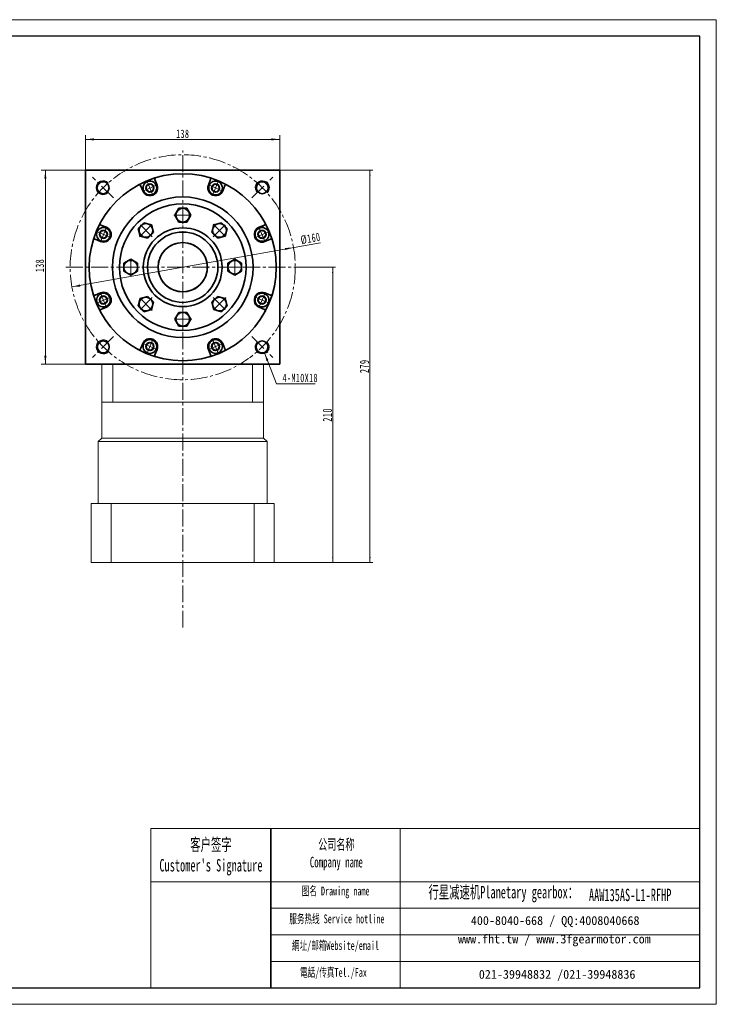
# Model space of a CAD drawing. Header units: millimetres. Extents: x 2326 to 3316, y -243 to 458.
# Tile 3 of 3: x 2821 to 3316, y -243 to 458. Entities that reach past the tile are written whole.
import ezdxf

# ---------------------------------------------------------------- set-up
doc = ezdxf.new("R2010")
doc.units = ezdxf.units.MM
doc.set_wipeout_variables(frame=1)
doc.linetypes.add('点画线', pattern=[18, 12, -2, 2, -2])
doc.layers.get('0').update_dxf_attribs({"lineweight": 35})
for name, color, linetype, lineweight in [('7标注层', 4, 'Continuous', 18), ('SLD-0', 7, 'Continuous', 18), ('中心线层', 1, '点画线', 18), ('图框_外框线', 7, 'Continuous', 18), ('尺寸线层', 3, 'Continuous', 18), ('粗实线层', 7, 'Continuous', 35)]:
    doc.layers.add(name, color=color, linetype=linetype, lineweight=lineweight)
doc.styles.add('SLDTEXTSTYLE4', font='txt', dxfattribs={"width": 0.611111})
doc.styles.add('标准', font='txt', dxfattribs={"width": 0.667})
doc.dimstyles.new('a4-1-1', dxfattribs={"dimtxt": 3, "dimasz": 3, "dimexe": 1.5, "dimexo": 0, "dimgap": 0.5, "dimtad": 1, "dimdec": 3, "dimdsep": 46, "dimtxsty": '标准', "dimblk": '_CAXARROW', "dimcen": 0, "dimdle": 6, "dimazin": 2, "dimtfac": 0.707107, "dimtdec": 3, "dimtix": 1, "dimtmove": 2, "dimatfit": 3, "dimfxl": 0, "dimfrac": 2, "dimtolj": 1, "dimarcsym": 0})
doc.dimstyles.new('标准', dxfattribs={"dimtxt": 3.5, "dimasz": 4, "dimexe": 2, "dimexo": 0, "dimtad": 1, "dimdsep": 46, "dimtxsty": '标准', "dimblk": '_CAXARROW', "dimcen": 0, "dimdle": 8, "dimazin": 2, "dimtfac": 0.707107, "dimtdec": 3, "dimtmove": 2, "dimatfit": 3, "dimfxl": 0, "dimfrac": 2, "dimtolj": 1, "dimarcsym": 0})

# ---------------------------------------------------------------- blocks, each defined once
blk = doc.blocks.new('*X2')
at = {"layer": '尺寸线层', "linetype": 'Continuous'}
for points in [[(2839.45, 350.72), (2840.2, 344.72), (2838.7, 344.72)], [(2839.45, 212.72), (2840.2, 218.72), (2838.7, 218.72)]]:
    blk.add_hatch(color=0, dxfattribs=at).paths.add_polyline_path(points, flags=0)
at = {"layer": '尺寸线层', "color": 0, "linetype": 'Continuous'}
for p, q in [((2870.33, 350.72), (2836.45, 350.72)), ((2839.45, 350.72), (2839.45, 212.72)), ((2870.33, 212.72), (2836.45, 212.72))]:
    blk.add_line(p, q, dxfattribs=at)
at = {"layer": '尺寸线层', "color": 0, "insert": (2835.48, 282.92), "char_height": 6, "width": 15.558, "attachment_point": 5, "rotation": 90, "line_spacing_factor": 1.15057, "style": '标准'}
blk.add_mtext('\\T1.1;138', dxfattribs=at)
blk = doc.blocks.new('_CAXARROW')
blk.add_hatch(color=0).paths.add_polyline_path([(0, 0), (-1, 0.125), (-1, -0.125)], flags=0)
blk = doc.blocks.new('*X3')
at = {"layer": '尺寸线层', "linetype": 'Continuous'}
for points in [[(2868.08, 372.63), (2874.08, 373.38), (2874.08, 371.88)], [(3006.08, 372.63), (3000.08, 373.38), (3000.08, 371.88)]]:
    blk.add_hatch(color=0, dxfattribs=at).paths.add_polyline_path(points, flags=0)
at = {"layer": '尺寸线层', "color": 0, "linetype": 'Continuous'}
for p, q in [((2868.08, 348.46), (2868.08, 375.63)), ((2868.08, 372.63), (3006.08, 372.63)), ((3006.08, 348.46), (3006.08, 375.63))]:
    blk.add_line(p, q, dxfattribs=at)
at = {"layer": '尺寸线层', "color": 0, "insert": (2937.08, 376.6), "char_height": 6, "width": 15.558, "attachment_point": 5, "line_spacing_factor": 1.15057, "style": '标准'}
blk.add_mtext('\\T1.1;138', dxfattribs=at)
blk = doc.blocks.new('*X14')
at = {"layer": '尺寸线层', "linetype": 'Continuous'}
for points in [[(3015.84, 295.73), (3010.07, 293.94), (3009.8, 295.41)], [(2858.31, 267.71), (2864.35, 268.02), (2864.09, 269.49)]]:
    blk.add_hatch(color=0, dxfattribs=at).paths.add_polyline_path(points, flags=0)
at = {"layer": '尺寸线层', "color": 0, "linetype": 'Continuous'}
blk.add_line((3035.1, 299.15), (2858.31, 267.71), dxfattribs=at)
at = {"layer": '尺寸线层', "color": 0, "insert": (3027.91, 302.17), "char_height": 6, "width": 26.1925, "attachment_point": 5, "rotation": 10.08641, "line_spacing_factor": 1.15057, "style": '标准'}
blk.add_mtext('\\T1.1;%%C160', dxfattribs=at)
blk = doc.blocks.new('*X18')
at = {"layer": '尺寸线层', "linetype": 'Continuous'}
blk.add_hatch(color=0, dxfattribs=at).paths.add_polyline_path([(-9.87, 22.08), (-6.98, 16.77), (-8.38, 16.22)], flags=0)
at = {"layer": '尺寸线层', "color": 0, "linetype": 'Continuous'}
blk.add_line((-9.87, 22.08), (-1.21, 0), dxfattribs=at)
at = {"layer": '尺寸线层', "color": 0}
for p, q in [((-1.21, 0), (0, 0)), ((0, 0), (26.16, 0)), ((0, 0), (0, 0))]:
    blk.add_line(p, q, dxfattribs=at)
at = {"layer": '尺寸线层', "color": 0, "insert": (3, 1.2), "char_height": 6, "width": 46.3194, "attachment_point": 7, "line_spacing_factor": 1.15057, "style": '标准'}
blk.add_mtext('\\T1.1;4-M10X18', dxfattribs=at)
blk = doc.blocks.new('*X20')
at = {"layer": '中心线层', "linetype": '点画线', "lineweight": 18}
for p, q in [((-5.64, 0), (5.64, 0)), ((0, -5.64), (0, 5.64))]:
    blk.add_line(p, q, dxfattribs=at)
at = {"layer": '粗实线层'}
for p, q in [((-2.89, 0), (-1.44, 2.5)), ((-2.89, 0), (-1.44, -2.5)), ((-1.44, 2.5), (1.44, 2.5)), ((2.89, 0), (1.44, 2.5)), ((2.89, 0), (1.44, 2.5)), ((2.89, 0), (1.44, -2.5)), ((-1.44, -2.5), (1.44, -2.5))]:
    blk.add_line(p, q, dxfattribs=at)
blk.add_circle((0, 0), 2.89, dxfattribs=at)
for start, end in [(0, 180), (180, 360)]:
    blk.add_arc((0, 0), 4.89, start, end, dxfattribs=at)
blk = doc.blocks.new('*X22')
at = {"layer": '中心线层', "linetype": '点画线', "lineweight": 18}
for p, q in [((6.4, 0), (-6.4, 0)), ((0, -6.4), (0, 6.4))]:
    blk.add_line(p, q, dxfattribs=at)
at = {"layer": '粗实线层'}
for p, q in [((0, 5.65), (-4.89, 2.82)), ((-4.89, 2.82), (-4.89, -2.82)), ((4.89, 2.82), (0, 5.65)), ((4.89, 2.82), (4.89, -2.82)), ((-4.89, -2.82), (0, -5.65)), ((0, -5.65), (4.89, -2.82))]:
    blk.add_line(p, q, dxfattribs=at)
blk.add_circle((0, 0), 4.89, dxfattribs=at)
blk = doc.blocks.new('435GGHH_1')
at = {"layer": '粗实线层'}
for radius in [28, 25]:
    blk.add_circle((0, 0), radius, dxfattribs=at)
blk.add_wipeout([(-32.11, 0), (-32.11, 0.9), (-32.11, 2.82), (-34.56, 4.23), (-37, 5.65), (-39.45, 4.23), (-41.89, 2.82), (-41.89, 0.9), (-41.89, 0), (-41.89, -2.82), (-39.45, -4.23), (-37, -5.65), (-34.56, -4.23), (-32.11, -2.82)]).dxf.layer = '粗实线层'
blk.add_circle((0, 0), 45, dxfattribs=at)
blk.add_blockref('*X22', (-37, 0), dxfattribs=at)
for points in [[(0, 32.11), (0.9, 32.11), (2.82, 32.11), (4.23, 34.55), (5.65, 37), (4.23, 39.44), (2.82, 41.89), (0.9, 41.89), (0, 41.89), (-2.82, 41.89), (-4.23, 39.44), (-5.65, 37), (-4.23, 34.55), (-2.82, 32.11)], [(-22.71, 22.71), (-22.07, 23.34), (-20.71, 24.7), (-21.44, 27.43), (-22.17, 30.16), (-24.9, 30.89), (-27.62, 31.62), (-28.98, 30.26), (-29.62, 29.62), (-31.62, 27.62), (-30.89, 24.9), (-30.16, 22.17), (-27.43, 21.44), (-24.7, 20.71)], [(22.71, 22.71), (23.34, 22.07), (24.7, 20.71), (27.43, 21.44), (30.16, 22.17), (30.89, 24.9), (31.62, 27.62), (30.26, 28.98), (29.62, 29.62), (27.62, 31.62), (24.9, 30.89), (22.17, 30.16), (21.44, 27.43), (20.71, 24.7)], [(32.11, 0), (32.11, -0.9), (32.11, -2.82), (34.55, -4.23), (37, -5.65), (39.44, -4.23), (41.89, -2.82), (41.89, -0.9), (41.89, 0), (41.89, 2.82), (39.44, 4.23), (37, 5.65), (34.55, 4.23), (32.11, 2.82)], [(-22.71, -22.71), (-23.34, -22.07), (-24.7, -20.71), (-27.43, -21.44), (-30.16, -22.17), (-30.89, -24.9), (-31.62, -27.62), (-30.26, -28.98), (-29.62, -29.62), (-27.62, -31.62), (-24.9, -30.89), (-22.17, -30.16), (-21.44, -27.43), (-20.71, -24.7)], [(22.71, -22.71), (22.07, -23.34), (20.71, -24.7), (21.44, -27.43), (22.17, -30.16), (24.9, -30.89), (27.62, -31.62), (28.98, -30.26), (29.62, -29.62), (31.62, -27.62), (30.89, -24.9), (30.16, -22.17), (27.43, -21.44), (24.7, -20.71)], [(0, -32.11), (-0.9, -32.11), (-2.82, -32.11), (-4.23, -34.56), (-5.65, -37), (-4.23, -39.45), (-2.82, -41.89), (-0.9, -41.89), (0, -41.89), (2.82, -41.89), (4.23, -39.45), (5.65, -37), (4.23, -34.56), (2.82, -32.11)]]:
    blk.add_wipeout(points).dxf.layer = '粗实线层'
for p, rotation in [((0, 37), 270), ((-26.16, 26.16), 315.0000000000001), ((26.16, 26.16), 225.0000000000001), ((37, 0), 180), ((-26.16, -26.16), 45.00000000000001), ((26.16, -26.16), 135.0000000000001), ((0, -37), 90)]:
    blk.add_blockref('*X22', p, dxfattribs=dict(at, rotation=rotation))
blk = doc.blocks.new('*X39')
at = {"layer": '尺寸线层', "linetype": 'Continuous'}
for points in [[(3070.15, 350.72), (3069.65, 346.72), (3070.65, 346.72)], [(3070.15, 71.72), (3069.65, 75.72), (3070.65, 75.72)]]:
    blk.add_hatch(color=0, dxfattribs=at).paths.add_polyline_path(points, flags=0)
at = {"layer": '尺寸线层', "color": 0, "linetype": 'Continuous'}
for p, q in [((3006.08, 350.72), (3072.15, 350.72)), ((3070.15, 71.72), (3070.15, 350.72)), ((3002.08, 71.72), (3072.15, 71.72))]:
    blk.add_line(p, q, dxfattribs=at)
at = {"layer": '尺寸线层', "color": 0, "insert": (3066.31, 211.22), "char_height": 6.5, "width": 17.1826, "attachment_point": 5, "rotation": 90, "line_spacing_factor": 1.15057, "style": '标准'}
blk.add_mtext('\\T1.1;279', dxfattribs=at)
blk = doc.blocks.new('*X40')
at = {"layer": '尺寸线层', "linetype": 'Continuous'}
for points in [[(3043.74, 281.72), (3044.24, 277.72), (3043.24, 277.72)], [(3043.74, 71.72), (3044.24, 75.72), (3043.24, 75.72)]]:
    blk.add_hatch(color=0, dxfattribs=at).paths.add_polyline_path(points, flags=0)
at = {"layer": '尺寸线层', "color": 0, "linetype": 'Continuous'}
for p, q in [((3020.08, 281.72), (3045.74, 281.72)), ((3043.74, 281.72), (3043.74, 71.72)), ((3002.08, 71.72), (3045.74, 71.72))]:
    blk.add_line(p, q, dxfattribs=at)
at = {"layer": '尺寸线层', "color": 0, "insert": (3039.9, 176.72), "char_height": 6.5, "width": 17.5576, "attachment_point": 5, "rotation": 90, "line_spacing_factor": 1.15057, "style": '标准'}
blk.add_mtext('\\T1.1;210', dxfattribs=at)

msp = doc.modelspace()

# ---------------------------------------------------------------- linework, layer by layer
at = {"color": 7, "linetype": 'Continuous', "lineweight": 15}
for p, q in [((2879.5785, 212.7163), (2879.5785, 185.7163)), ((2887.3819, 185.7163), (2887.3819, 212.7163)), ((2986.7751, 212.7163), (2986.7751, 185.7163)), ((2994.5785, 185.7163), (2994.5785, 212.7163)), ((2879.5785, 185.7163), (2879.5785, 160.2163)), ((2879.5785, 185.7163), (2887.3819, 185.7163)), ((2937.0785, 185.7163), (2887.3819, 185.7163)), ((2986.7751, 185.7163), (2937.0785, 185.7163)), ((2986.7751, 185.7163), (2994.5785, 185.7163)), ((2994.5785, 160.2163), (2994.5785, 185.7163)), ((2879.5785, 160.2163), (2877.0785, 157.7163)), ((2877.0785, 157.7163), (2877.0785, 113.7163)), ((2877.0785, 157.7163), (2997.0785, 157.7163)), ((2879.5785, 160.2163), (2937.0785, 160.2163)), ((2937.0785, 160.2163), (2994.5785, 160.2163)), ((2997.0785, 157.7163), (2994.5785, 160.2163)), ((2997.0785, 113.7163), (2997.0785, 157.7163)), ((2872.0785, 113.7163), (2872.0785, 71.7163)), ((2886.2725, 113.7163), (2872.0785, 113.7163)), ((2886.2725, 71.7163), (2886.2725, 113.7163)), ((2987.8845, 113.7163), (2886.2725, 113.7163)), ((2987.8845, 113.7163), (2987.8845, 71.7163)), ((3002.0785, 113.7163), (2987.8845, 113.7163)), ((3002.0785, 71.7163), (3002.0785, 113.7163)), ((2872.0785, 71.7163), (2886.2725, 71.7163)), ((2987.8845, 71.7163), (2886.2725, 71.7163)), ((2987.8845, 71.7163), (3002.0785, 71.7163))]:
    msp.add_line(p, q, dxfattribs=at)
msp.add_line((2999.6968, -117.5432), (2999.6968, -230.7382))
for centre, start, end in [((2880.5001, 338.2751), 43.2191625, 315.1591555), ((2993.6569, 338.2751), 313.1992681, 224.8408445), ((2880.6181, 225.0399), 46.7509794, 316.9002039), ((2993.5389, 225.0399), 133.2490206, 46.6813654)]:
    msp.add_arc(centre, 5, start, end, dxfattribs=at)
at = {"layer": '7标注层', "color": 0}
msp.add_line((2914.3089, -117.5432), (2914.3089, -230.7189), dxfattribs=at)
at = {"layer": '中心线层'}
for p, q in [((2937.0785, 25.4165), (2937.0785, 364.7163)), ((2887.8382, 330.9567), (2872.9818, 345.8131)), ((2986.3189, 330.9567), (3001.1753, 345.8131)), ((2854.0785, 281.7163), (3020.0785, 281.7163)), ((2887.8382, 232.476), (2872.9818, 217.6196)), ((2986.3189, 232.476), (3001.1753, 217.6196))]:
    msp.add_line(p, q, dxfattribs=at)
msp.add_circle((2937.0785, 281.7163), 80, dxfattribs=at)
at = {"layer": '图框_外框线'}
for p, q in [((2914.3089, -117.5432), (2999.6968, -117.5432)), ((2999.6968, -117.5432), (2999.6968, -230.7189)), ((2999.6968, -117.5432), (3304.5564, -117.5432)), ((3091.6966, -117.5432), (3091.6966, -230.7189)), ((2914.3089, -155.31), (2999.6968, -155.31)), ((2999.6968, -155.31), (3304.5564, -155.31)), ((2999.6968, -174.1934), (3304.5564, -174.1934)), ((2999.6968, -193.0768), (3304.5564, -193.0768)), ((2999.6968, -211.9602), (3304.5564, -211.9602))]:
    msp.add_line(p, q, dxfattribs=at)
at = {"layer": '图框_外框线', "color": 3}
msp.add_lwpolyline([(2326.0621, -242.508), (3316.3455, -242.508), (3316.3455, 457.7639), (2326.0621, 457.7639)], close=True, dxfattribs=at)
at = {"layer": '图框_外框线', "color": 3, "lineweight": 25}
msp.add_lwpolyline([(2385.0075, -230.7189), (3304.5564, -230.7189), (3304.5564, 445.9748), (2385.0075, 445.9748)], close=True, dxfattribs=at)
at = {"layer": '粗实线层'}
for p, q in [((3006.0785, 350.7163), (2868.0785, 350.7163)), ((2868.0785, 350.7163), (2868.0785, 212.7163)), ((3006.0785, 212.7163), (3006.0785, 350.7163)), ((2918.8162, 340.1777), (2917.2178, 344.0365)), ((2955.3409, 340.1777), (2956.9392, 344.0365)), ((2908.6535, 335.9682), (2907.0551, 339.827)), ((2965.5035, 335.9682), (2967.1019, 339.827)), ((2882.8266, 310.1414), (2878.9679, 311.7397)), ((2991.3304, 310.1414), (2995.1892, 311.7397)), ((2878.6171, 299.9787), (2874.7583, 301.577)), ((2995.5399, 299.9787), (2999.3987, 301.577)), ((2878.6171, 263.454), (2874.7583, 261.8556)), ((2995.5399, 263.454), (2999.3987, 261.8556)), ((2882.8266, 253.2913), (2878.9679, 251.693)), ((2991.3304, 253.2913), (2995.1892, 251.693)), ((2908.6535, 227.4644), (2907.0551, 223.6057)), ((2965.5035, 227.4644), (2967.1019, 223.6057)), ((2918.8162, 223.2549), (2917.2178, 219.3962)), ((2955.3409, 223.2549), (2956.9392, 219.3962)), ((2868.0785, 212.7163), (3006.0785, 212.7163))]:
    msp.add_line(p, q, dxfattribs=at)
for centre, radius in [((2937.0785, 281.7163), 66.5), ((2880.5001, 338.2751), 4.25), ((2993.6569, 338.2751), 4.25), ((2937.0785, 281.7163), 50), ((2880.6181, 225.0399), 4.25), ((2993.5389, 225.0399), 4.25)]:
    msp.add_circle(centre, radius, dxfattribs=at)
for centre, radius, start, end in [((2918.1417, 344.4192), 1, 106.8047151, 202.5000301), ((2956.0153, 344.4192), 1, 337.4999699, 73.1952849), ((2906.1313, 339.4443), 1, 22.4999699, 118.1952849), ((2913.7348, 338.073), 5.5, 202.5, 22.5), ((2960.4222, 338.073), 5.5, 157.5, 337.5), ((2968.0258, 339.4443), 1, 61.8047151, 157.5000301), ((2879.3505, 312.6636), 1, 151.8047151, 247.5000301), ((2880.7219, 305.06), 5.5, 247.5, 67.5), ((2993.4352, 305.06), 5.5, 112.5, 292.5), ((2994.8065, 312.6636), 1, 292.4999699, 28.1952849), ((2874.3757, 300.6532), 1, 67.4999699, 163.1952849), ((2999.7814, 300.6532), 1, 16.8047151, 112.5000301), ((2874.3757, 262.7795), 1, 196.8047151, 292.5000301), ((2880.7219, 258.3726), 5.5, 292.5, 112.5), ((2993.4352, 258.3726), 5.5, 67.5, 247.5), ((2999.7814, 262.7795), 1, 247.4999699, 343.1952849), ((2879.3505, 250.7691), 1, 112.4999699, 208.1952849), ((2994.8065, 250.7691), 1, 331.8047151, 67.5000301), ((2913.7348, 225.3597), 5.5, 337.5, 157.5), ((2960.4222, 225.3597), 5.5, 22.5, 202.5), ((2906.1313, 223.9884), 1, 241.8047151, 337.5000301), ((2918.1417, 219.0135), 1, 157.4999699, 253.1952849), ((2956.0153, 219.0135), 1, 286.8047151, 22.5000301), ((2968.0258, 223.9884), 1, 202.4999699, 298.1952849)]:
    msp.add_arc(centre, radius, start, end, dxfattribs=at)

# ---------------------------------------------------------------- block references
at = {"layer": '尺寸线层'}
msp.add_blockref('*X18', (3005.0417, 198.7347), dxfattribs=at)

# ---------------------------------------------------------------- texts
at = {"layer": 'SLD-0', "color": 1, "attachment_point": 2, "style": 'SLDTEXTSTYLE4'}
for s, insert, char_height, width in [("{\\fSimSun|b1|i0|c134|p2;客户签字\\PCustomer's Signature}", (2957.15, -124.5302), 8.812256, 109.625367), ('{\\fSimSun|b1|i0|c134|p2;公司名称\\PCompany name}', (3046.2802, -124.998), 7.553362, 97.792453), ('{\\fSimSun|b1|i0|c134|p2;图名 Drawing name}', (3045.7639, -158.7909), 6.294468, 80.497967), ('{\\fSimSun|b1|i0|c134|p2;  \\H1.1667x;行星减速机Planetary gearbox\\fSimSun|b0|i0|c134|p2;：}', (3161.8064, -158.3054), 7.553362, 118.796557), ('{\\fSimSun|b1|i0|c134|p2;AAW135AS-L1-RFHP}', (3255.1249, -160.3108), 8.812256, 64.131013), ('{\\fSimSun|b1|i0|c134|p2;服务热线 Service hotline}', (3046.6565, -178.5837), 6.294468, 89.682469), ('{\\fSimSun|b1|i0|c134|p2;網址/邮箱Website/email}', (3045.6764, -197.548), 6.294468, 93.351009), ('{\\fSimSun|b1|i0|c134|p2;電話/传真Tel./Fax}', (3044.2662, -216.6601), 6.294468, 94.473748)]:
    msp.add_mtext(s, dxfattribs=dict(at, insert=insert, char_height=char_height, width=width))
at = {"layer": 'SLD-0', "color": 1, "char_height": 6.294468, "attachment_point": 2}
for s, insert, width in [('{\\fSimSun|b1|i0|c134|p2;400-8040-668 / QQ:4008040668}', (3201.8175, -179.7865), 183.266019), ('{\\fSimSun|b1|i0|c134|p2;www.fht.tw / www.3fgearmotor.com }', (3201.2372, -192.897), 183.472325), ('{\\fSimSun|b1|i0|c134|p2;021-39948832 /021-39948836 }', (3203.2213, -218.0363), 140.095)]:
    msp.add_mtext(s, dxfattribs=dict(at, insert=insert, width=width))

# ---------------------------------------------------------------- dimensions: what is measured, and where the dimension line sits
at = {"layer": '尺寸线层'}
dim = msp.add_linear_dim(base=(3006.0785, 372.634), p1=(2868.0785, 348.4621), p2=(3006.0785, 348.4621), dimstyle='a4-1-1', override={"dimsah": 1, "dimtfill": 1, "dimtzin": 8}, dxfattribs=at)
dim.commit()
dim.dimension.update_dxf_attribs({"geometry": '*X3', "text_midpoint": (2937.0785, 376.6015), "dimtype": 160})
dim = msp.add_linear_dim(base=(2839.445, 212.7163), p1=(2870.3327, 350.7163), p2=(2870.3327, 212.7163), angle=270, dimstyle='a4-1-1', override={"dimsah": 1, "dimtfill": 1, "dimtzin": 8}, dxfattribs=at)
dim.commit()
dim.dimension.update_dxf_attribs({"geometry": '*X2', "text_midpoint": (2835.4775, 282.9169), "dimtype": 160})
for base, p1, p2, picture, middle in [((3070.145, 350.7163), (3002.0785, 71.7163), (3006.0785, 350.7163), '*X39', (3066.3051, 211.2163)), ((3043.7376, 71.7163), (3020.0785, 281.7163), (3002.0785, 71.7163), '*X40', (3039.8978, 176.7163))]:
    dim = msp.add_linear_dim(base=base, p1=p1, p2=p2, angle=90, dimstyle='标准', override={"dimtxt": 6.5, "dimsah": 1, "dimtfill": 1, "dimtzin": 8, "dimarcsym": 0}, dxfattribs=at)
    dim.commit()
    dim.dimension.update_dxf_attribs({"geometry": picture, "text_midpoint": middle})
dim = msp.add_diameter_dim_2p(p1=(2858.3149, 267.7057), p2=(3015.8421, 295.727), dimstyle='a4-1-1', override={"dimpost": '%%C<>', "dimsah": 1, "dimtfill": 1, "dimtzin": 8}, dxfattribs=at)
dim.commit()
dim.dimension.update_dxf_attribs({"geometry": '*X14', "text_midpoint": (3028.6497, 298.0052), "dimtype": 163})

# ---------------------------------------------------------------- next in the draw order: block references
at = {"layer": '粗实线层'}
msp.add_blockref('435GGHH_1', (2937.0785, 281.7163), dxfattribs=at)

# ---------------------------------------------------------------- next in the draw order: wipeouts: each hides what was drawn before it
for points in [[(2918.2526, 339.9443), (2917.8746, 340.6757), (2917.8746, 340.6757), (2916.9925, 341.7199), (2915.8558, 342.4791), (2914.5534, 342.894), (2913.1871, 342.9322), (2911.8635, 342.5908), (2911.8635, 342.5908), (2910.6862, 341.8963), (2909.747, 340.9031), (2909.1195, 339.6888), (2908.8526, 338.3482), (2908.9671, 336.9861), (2908.9671, 336.9861), (2909.217, 336.2017), (2909.217, 336.2017), (2909.8553, 335.0961), (2910.758, 334.1935), (2911.8635, 333.5552), (2913.0965, 333.2248), (2914.3731, 333.2248), (2915.6061, 333.5552), (2915.6061, 333.5552), (2916.9106, 334.3546), (2917.9042, 335.518), (2918.4897, 336.9314), (2918.6097, 338.4566)], [(2964.94, 336.2017), (2965.1899, 336.9861), (2965.1899, 336.9861), (2965.3044, 338.3482), (2965.0375, 339.6888), (2964.41, 340.9031), (2963.4709, 341.8963), (2962.2935, 342.5908), (2962.2935, 342.5908), (2960.97, 342.9322), (2959.6036, 342.894), (2958.3012, 342.4791), (2957.1645, 341.7199), (2956.2824, 340.6757), (2956.2824, 340.6757), (2955.9044, 339.9443), (2955.9044, 339.9443), (2955.574, 338.7113), (2955.574, 337.4347), (2955.9044, 336.2017), (2956.5427, 335.0961), (2957.4454, 334.1935), (2958.5509, 333.5552), (2958.5509, 333.5552), (2960.0385, 333.1981), (2961.5637, 333.3181), (2962.9772, 333.9036), (2964.1406, 334.8972)], [(2882.5932, 309.5778), (2881.8087, 309.8277), (2881.8087, 309.8277), (2880.4466, 309.9423), (2879.106, 309.6753), (2877.8917, 309.0478), (2876.8985, 308.1087), (2876.2041, 306.9313), (2876.2041, 306.9313), (2875.8626, 305.6078), (2875.9009, 304.2414), (2876.3158, 302.939), (2877.075, 301.8024), (2878.1191, 300.9202), (2878.1191, 300.9202), (2878.8505, 300.5422), (2878.8505, 300.5422), (2880.0836, 300.2119), (2881.3601, 300.2119), (2882.5932, 300.5422), (2883.6987, 301.1805), (2884.6014, 302.0832), (2885.2396, 303.1887), (2885.2396, 303.1887), (2885.5968, 304.6764), (2885.4767, 306.2016), (2884.8913, 307.615), (2883.8977, 308.7784)], [(2995.3065, 300.5422), (2996.0379, 300.9202), (2996.0379, 300.9202), (2997.0821, 301.8024), (2997.8412, 302.939), (2998.2562, 304.2414), (2998.2944, 305.6078), (2997.9529, 306.9313), (2997.9529, 306.9313), (2997.2585, 308.1087), (2996.2653, 309.0478), (2995.051, 309.6753), (2993.7104, 309.9423), (2992.3483, 309.8277), (2992.3483, 309.8277), (2991.5638, 309.5778), (2991.5638, 309.5778), (2990.4583, 308.9395), (2989.5557, 308.0369), (2988.9174, 306.9313), (2988.587, 305.6983), (2988.587, 304.4217), (2988.9174, 303.1887), (2988.9174, 303.1887), (2989.7168, 301.8842), (2990.8801, 300.8906), (2992.2936, 300.3051), (2993.8188, 300.1851)], [(2878.8505, 262.8904), (2878.1191, 262.5124), (2878.1191, 262.5124), (2877.075, 261.6303), (2876.3158, 260.4936), (2875.9009, 259.1912), (2875.8626, 257.8249), (2876.2041, 256.5013), (2876.2041, 256.5013), (2876.8985, 255.324), (2877.8917, 254.3849), (2879.106, 253.7573), (2880.4466, 253.4904), (2881.8087, 253.605), (2881.8087, 253.605), (2882.5932, 253.8549), (2882.5932, 253.8549), (2883.6987, 254.4931), (2884.6014, 255.3958), (2885.2396, 256.5013), (2885.57, 257.7344), (2885.57, 259.0109), (2885.2396, 260.244), (2885.2396, 260.244), (2884.4402, 261.5484), (2883.2769, 262.5421), (2881.8634, 263.1275), (2880.3382, 263.2476)], [(2991.5638, 253.8549), (2992.3483, 253.605), (2992.3483, 253.605), (2993.7104, 253.4904), (2995.051, 253.7573), (2996.2653, 254.3849), (2997.2585, 255.324), (2997.9529, 256.5013), (2997.9529, 256.5013), (2998.2944, 257.8249), (2998.2562, 259.1912), (2997.8412, 260.4936), (2997.0821, 261.6303), (2996.0379, 262.5124), (2996.0379, 262.5124), (2995.3065, 262.8904), (2995.3065, 262.8904), (2994.0734, 263.2208), (2992.7969, 263.2208), (2991.5638, 262.8904), (2990.4583, 262.2521), (2989.5557, 261.3495), (2988.9174, 260.244), (2988.9174, 260.244), (2988.5602, 258.7563), (2988.6803, 257.2311), (2989.2657, 255.8176), (2990.2594, 254.6543)], [(2909.217, 227.231), (2908.9671, 226.4465), (2908.9671, 226.4465), (2908.8526, 225.0844), (2909.1195, 223.7439), (2909.747, 222.5295), (2910.6862, 221.5364), (2911.8635, 220.8419), (2911.8635, 220.8419), (2913.1871, 220.5005), (2914.5534, 220.5387), (2915.8558, 220.9536), (2916.9925, 221.7128), (2917.8746, 222.7569), (2917.8746, 222.7569), (2918.2526, 223.4884), (2918.2526, 223.4884), (2918.583, 224.7214), (2918.583, 225.998), (2918.2526, 227.231), (2917.6143, 228.3365), (2916.7117, 229.2392), (2915.6061, 229.8774), (2915.6061, 229.8774), (2914.1185, 230.2346), (2912.5933, 230.1146), (2911.1798, 229.5291), (2910.0164, 228.5355)], [(2955.9044, 223.4884), (2956.2824, 222.7569), (2956.2824, 222.7569), (2957.1645, 221.7128), (2958.3012, 220.9536), (2959.6036, 220.5387), (2960.97, 220.5005), (2962.2935, 220.8419), (2962.2935, 220.8419), (2963.4709, 221.5364), (2964.41, 222.5295), (2965.0375, 223.7439), (2965.3044, 225.0844), (2965.1899, 226.4465), (2965.1899, 226.4465), (2964.94, 227.231), (2964.94, 227.231), (2964.3017, 228.3365), (2963.399, 229.2392), (2962.2935, 229.8774), (2961.0605, 230.2078), (2959.7839, 230.2078), (2958.5509, 229.8774), (2958.5509, 229.8774), (2957.2464, 229.0781), (2956.2528, 227.9147), (2955.6673, 226.5012), (2955.5473, 224.976)]]:
    msp.add_wipeout(points).dxf.layer = '粗实线层'

# ---------------------------------------------------------------- next in the draw order: linework, layer by layer
msp.add_circle((2937.0785, 281.7163), 17.5, dxfattribs=at)
msp.add_arc((2937.0785, 281.7163), 17.5, 106.6015496, 73.3984504, dxfattribs=at)

# ---------------------------------------------------------------- next in the draw order: block references
for p, rotation in [((2913.7348, 338.073), 22.5), ((2960.4222, 338.073), 337.5000000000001), ((2880.7219, 305.06), 67.50000000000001), ((2993.4352, 305.06), 292.5000000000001), ((2880.7219, 258.3726), 112.5), ((2993.4352, 258.3726), 247.5000000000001), ((2913.7348, 225.3597), 157.5000000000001), ((2960.4222, 225.3597), 202.5)]:
    msp.add_blockref('*X20', p, dxfattribs=dict(at, rotation=rotation))

doc.saveas('drawing.dxf')
